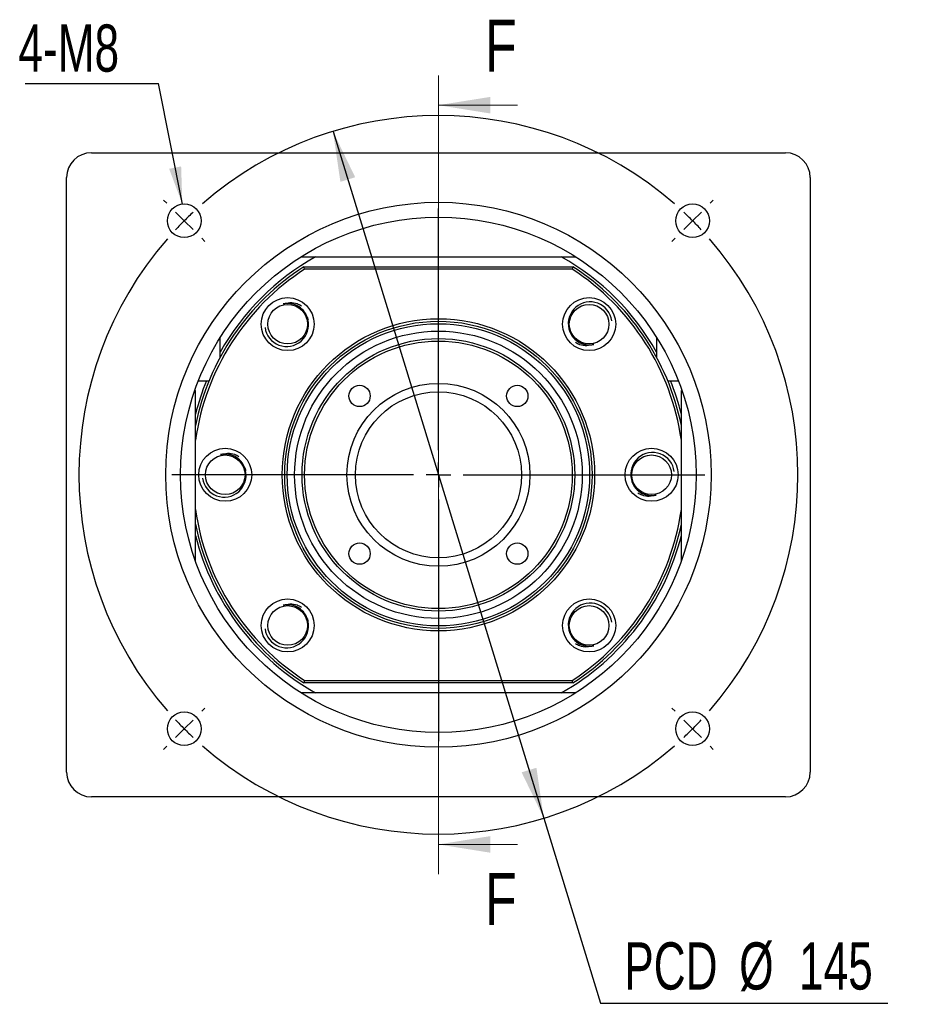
# Paper-space layout 'MBCS35-G' of a CAD drawing. Header units: millimetres. Extents: x 29 to 286, y 6 to 200.
# Tile 1 of 6: x 29 to 88, y 17 to 83. Entities that reach past the tile are written whole.
import ezdxf

# ---------------------------------------------------------------- set-up
doc = ezdxf.new("R2010")
doc.units = ezdxf.units.MM
doc.layers.add('圖層0', color=7, linetype='Continuous')
doc.styles.add('SLDTEXTSTYLE0', font='TXT', dxfattribs={"width": 0.7})
doc.styles.add('SLDTEXTSTYLE2', font='TXT', dxfattribs={"width": 0.75})
doc.dimstyles.new('SLDDIMSTYLE1', dxfattribs={"dimtxt": 3.389974, "dimasz": 2.5, "dimexe": 0, "dimexo": 0.0625, "dimgap": 0.847493, "dimtad": 0, "dimtih": 1, "dimtoh": 1, "dimlfac": 3, "dimrnd": 1e-09, "dimzin": 12, "dimdsep": 46, "dimtxsty": 'SLDTEXTSTYLE0', "dimsah": 1, "dimcen": 0, "dimadec": 0, "dimazin": 3, "dimtfac": 1, "dimtmove": 0, "dimatfit": 3, "dimfxl": 0, "dimfrac": 2, "dimtolj": 1, "dimtzin": 12, "dimarcsym": 0})
doc.dimstyles.new('SLDDIMSTYLE2', dxfattribs={"dimtxt": 0.18, "dimasz": 2.5, "dimexe": 0, "dimexo": 0.0625, "dimgap": 0, "dimtad": 0, "dimtih": 1, "dimtoh": 1, "dimdec": 0, "dimrnd": 1e-09, "dimzin": 0, "dimdsep": 46, "dimtxsty": 'Standard', "dimsah": 1, "dimcen": 0.09, "dimadec": 0, "dimazin": 0, "dimtfac": 2.5, "dimtdec": 0, "dimtofl": 0, "dimtmove": 0, "dimatfit": 3, "dimfxl": 0, "dimfrac": 2, "dimtolj": 1, "dimtzin": 0, "dimarcsym": 0})

# ---------------------------------------------------------------- blocks, each defined once
blk = doc.blocks.new('_D_20')
at = {"layer": '圖層0', "color": 7}
for p, q in [((49.778, 75.92), (63.951, 29.711)), ((63.951, 29.711), (67.768, 17.266)), ((67.768, 17.266), (87.071, 17.266))]:
    blk.add_line(p, q, dxfattribs=at)
for points in [[(49.778, 75.92), (50.273, 72.526), (51.27, 72.832)], [(63.951, 29.711), (63.455, 33.105), (62.458, 32.799)]]:
    blk.add_solid(points, dxfattribs=at)
at = {"layer": '圖層0', "color": 7, "char_height": 3.175, "attachment_point": 1, "style": 'SLDTEXTSTYLE0'}
for s, insert in [('PCD', (69.356, 21.359)), ('%%c', (77.087, 21.359)), ('145', (81.109, 21.359))]:
    blk.add_mtext(s, dxfattribs=dict(at, insert=insert))
blk = doc.blocks.new('SW_NOTE_4')
at = {"layer": '圖層0', "color": 0}
blk.add_line((-8.965, 0), (0, 0), dxfattribs=at)
at = {"layer": '圖層0', "color": 0, "insert": (-9.419, 3.969), "char_height": 3.175, "attachment_point": 1, "style": 'SLDTEXTSTYLE0'}
blk.add_mtext('4-M8', dxfattribs=at)
blk = doc.blocks.new('SW_CENTERMARKSYMBOL_9')
at = {"layer": '圖層0', "color": 0}
for p, q in [((0, 1.667), (0, 17.922)), ((0, 0), (0, 0.833)), ((-1.667, 0), (-17.922, 0)), ((0, 0), (-0.833, 0)), ((0, 0), (0, -0.833)), ((0, 0), (0.833, 0)), ((1.667, 0), (17.922, 0)), ((0, -1.667), (0, -17.922))]:
    blk.add_line(p, q, dxfattribs=at)
blk = doc.blocks.new('SW_CENTERMARKSYMBOL_10')
at = {"layer": '圖層0', "color": 0}
for p, q in [((-35.355, 1.179), (-35.567, 1.391)), ((1.179, 1.179), (1.391, 1.391)), ((-17.088, -15.422), (-17.088, 0.833)), ((-34.177, 0), (-34.766, 0.589)), ((-34.177, 0), (-33.588, -0.589)), ((0, 0), (-0.589, -0.589)), ((0, 0), (0.589, 0.589)), ((-32.998, -1.179), (-32.786, -1.391)), ((-1.179, -1.179), (-1.391, -1.391)), ((-17.088, -17.088), (-17.088, -16.255)), ((-18.755, -17.088), (-35.01, -17.088)), ((-17.088, -17.088), (-17.922, -17.088)), ((-17.088, -17.088), (-17.088, -17.922)), ((-17.088, -17.088), (-16.255, -17.088)), ((-15.422, -17.088), (0.833, -17.088)), ((-17.088, -18.755), (-17.088, -35.01)), ((-32.998, -32.998), (-32.786, -32.786)), ((-1.179, -32.998), (-1.391, -32.786)), ((-34.177, -34.177), (-33.588, -33.588)), ((0, -34.177), (-0.589, -33.588)), ((-34.177, -34.177), (-34.766, -34.766)), ((0, -34.177), (0.589, -34.766)), ((-35.355, -35.355), (-35.567, -35.567)), ((1.179, -35.355), (1.391, -35.567))]:
    blk.add_line(p, q, dxfattribs=at)
for start, end in [(48.95143, 131.04857), (133.02428, 135), (45, 46.97572), (135, 136.97572), (43.02428, 45), (138.95143, 221.04857), (318.95143, 41.04857), (223.02428, 225), (315, 316.97572), (225, 226.97572), (313.02428, 315), (228.95143, 311.04857)]:
    blk.add_arc((-17.088, -17.088), 24.167, start, end, dxfattribs=at)

psp = doc.layouts.new('MBCS35-G')

# ---------------------------------------------------------------- linework, layer by layer
at = {"color": 7, "linetype": 'Continuous', "lineweight": 18}
for p, q in [((56.8643, 79.6821), (56.8643, 25.9487)), ((62.1843, 77.6821), (56.8643, 77.6821)), ((62.1843, 27.9487), (56.8643, 27.9487))]:
    psp.add_line(p, q, dxfattribs=at)
at = {"color": 7, "linetype": 'Continuous', "lineweight": 25}
for p, q in [((33.5309, 74.482), (80.1976, 74.482)), ((31.8643, 32.8154), (31.8643, 72.8154)), ((81.8643, 72.8154), (81.8643, 32.8154)), ((47.6267, 67.4821), (48.6029, 67.4821)), ((48.6029, 67.4821), (65.1256, 67.4821)), ((65.1256, 67.4821), (66.1019, 67.4821)), ((47.8211, 66.8154), (65.9074, 66.8154)), ((65.8581, 66.6487), (47.8704, 66.6487)), ((42.1976, 61.0767), (42.1976, 62.053)), ((71.5309, 62.053), (71.5309, 61.0767)), ((42.1976, 60.7316), (42.1976, 61.0767)), ((71.5309, 61.0767), (71.5309, 60.7316)), ((40.7294, 59.1487), (41.2678, 59.1487)), ((41.2678, 59.1487), (41.4478, 59.1487)), ((72.2807, 59.1487), (72.4607, 59.1487)), ((72.4607, 59.1487), (72.9991, 59.1487)), ((40.5309, 58.4821), (40.4834, 58.4821)), ((40.5309, 47.0131), (40.5309, 58.4821)), ((73.1976, 47.0131), (73.1976, 58.4821)), ((73.1976, 58.4821), (73.2451, 58.4821)), ((65.9074, 38.8154), (47.8211, 38.8154)), ((47.8704, 38.9821), (65.8581, 38.9821)), ((48.6029, 38.1487), (47.6267, 38.1487)), ((65.1256, 38.1487), (48.6029, 38.1487)), ((66.1019, 38.1487), (65.1256, 38.1487)), ((80.1976, 31.1487), (33.5309, 31.1487))]:
    psp.add_line(p, q, dxfattribs=at)
at = {"color": 7, "linetype": 'Continuous', "lineweight": 25, "flags": 128}
for points in [[(48.1206, 63.216), (48.1102, 63.2658), (48.0747, 63.3935)], [(43.9225, 53.0808), (43.9121, 53.1306), (43.8766, 53.2583)], [(48.1206, 42.9456), (48.1102, 42.9954), (48.0747, 43.1231)]]:
    psp.add_lwpolyline(points, dxfattribs=at)
at = {"color": 7, "linetype": 'Continuous', "lineweight": 25}
for centre, radius in [((56.8643, 52.8154), 18.3333), ((39.7758, 69.9038), 1.1333), ((73.9527, 69.9038), 1.1333), ((56.8643, 52.8154), 17.3333), ((46.7291, 62.9506), 1.7833), ((46.7291, 62.9506), 1.3333), ((66.9995, 62.9506), 1.7833), ((66.9995, 62.9506), 1.3333), ((56.8643, 52.8154), 10.5), ((56.8643, 52.8154), 10.3333), ((56.8643, 52.8154), 10.1667), ((56.8643, 52.8154), 9.6667), ((56.8643, 52.8154), 9.1667), ((56.8643, 52.8154), 9), ((56.8643, 52.8154), 6.15), ((51.561, 58.1187), 0.7167), ((56.8643, 52.8154), 5.5833), ((62.1676, 58.1187), 0.7167), ((42.5309, 52.8154), 1.7833), ((71.1976, 52.8154), 1.7833), ((42.5309, 52.8154), 1.3333), ((71.1976, 52.8154), 1.3333), ((51.561, 47.5121), 0.7167), ((62.1676, 47.5121), 0.7167), ((46.7291, 42.6802), 1.7833), ((66.9995, 42.6802), 1.7833), ((46.7291, 42.6802), 1.3333), ((66.9995, 42.6802), 1.3333), ((39.7758, 35.727), 1.1333), ((73.9527, 35.727), 1.1333)]:
    psp.add_circle(centre, radius, dxfattribs=at)
for centre, radius, start, end in [((33.5309, 72.8154), 1.6667, 90, 180), ((80.1976, 72.8154), 1.6667, 0, 90), ((56.8643, 52.8154), 16.8333, 119.391442, 150.608558), ((56.8643, 52.8154), 16.8333, 29.391442, 60.608558), ((56.8643, 52.8154), 16.6667, 122.85988, 168.521659), ((56.8643, 52.8154), 16.5, 123.030152, 171.849462), ((56.8643, 52.8154), 16.5, 8.150538, 56.969848), ((56.8643, 52.8154), 16.6667, 11.478341, 57.14012), ((67.0659, 62.9845), 1.4684, 7.348684, 193.486783), ((46.6626, 62.9166), 1.4684, 187.348684, 13.486783), ((56.8643, 52.8154), 16.8333, 157.899174, 166.000309), ((56.8643, 52.8154), 16.8333, 13.999691, 22.100826), ((71.264, 52.8493), 1.4684, 7.348684, 193.486802), ((42.4645, 52.7814), 1.4684, 187.348684, 13.486802), ((56.8643, 52.8154), 16.5, 188.150538, 236.969848), ((56.8643, 52.8154), 16.5, 303.030152, 351.849462), ((56.8643, 52.8154), 16.6667, 191.478341, 237.14012), ((56.8643, 52.8154), 16.6667, 302.85988, 348.521659), ((56.8643, 52.8154), 16.8333, 193.999691, 240.608558), ((56.8643, 52.8154), 16.8333, 299.391442, 346.000309), ((67.0659, 42.7142), 1.4684, 7.348684, 193.486783), ((46.6626, 42.6462), 1.4684, 187.348684, 13.486783), ((33.5309, 32.8154), 1.6667, 180, 270), ((80.1976, 32.8154), 1.6667, 270, 0)]:
    psp.add_arc(centre, radius, start, end, dxfattribs=at)
for points in [[(47.8704, 66.6487), (47.854, 66.7043), (47.8375, 66.7598), (47.8211, 66.8154)], [(65.9074, 66.8154), (65.891, 66.7598), (65.8746, 66.7043), (65.8581, 66.6487)], [(47.8704, 38.9821), (47.854, 38.9265), (47.8375, 38.8709), (47.8211, 38.8154)], [(65.9074, 38.8154), (65.891, 38.8709), (65.8746, 38.9265), (65.8581, 38.9821)]]:
    psp.add_open_spline(points, degree=3, dxfattribs=at)
for points, knots in [([(46.4205, 64.3121), (46.5741, 64.3508), (46.8836, 64.4288), (47.324, 64.3741), (47.5576, 64.2377), (47.6519, 64.1826)], [0, 0, 0, 0, 0.36985203, 0.74556942, 1, 1, 1, 1]), ([(48.0906, 63.2591), (48.05, 63.4381), (47.9741, 63.6081), (47.7626, 63.9068), (47.6269, 64.0351), (47.3172, 64.2298), (47.1421, 64.2963), (46.8746, 64.3419), (46.7835, 64.3486), (46.6005, 64.3437), (46.51, 64.3324), (46.4205, 64.3121)], [0, 0, 0, 0, 0.25, 0.25, 0.5, 0.5, 0.75, 0.75, 0.875, 0.875, 1, 1, 1, 1]), ([(65.6379, 62.6421), (65.6785, 62.4631), (65.7544, 62.2931), (65.966, 61.9944), (66.1016, 61.866), (66.4113, 61.6713), (66.5864, 61.6048), (66.8539, 61.5592), (66.945, 61.5526), (67.128, 61.5575), (67.2185, 61.5688), (67.308, 61.5891)], [0, 0, 0, 0, 0.25, 0.25, 0.5, 0.5, 0.75, 0.75, 0.875, 0.875, 1, 1, 1, 1]), ([(67.308, 61.5891), (67.1544, 61.5504), (66.8449, 61.4723), (66.4045, 61.527), (66.171, 61.6635), (66.0766, 61.7185)], [0, 0, 0, 0, 0.3698521, 0.7455695, 1, 1, 1, 1]), ([(42.2224, 54.1769), (42.3759, 54.2156), (42.6855, 54.2936), (43.1258, 54.2389), (43.3594, 54.1025), (43.4537, 54.0474)], [0, 0, 0, 0, 0.369852, 0.74557, 1, 1, 1, 1]), ([(43.8924, 53.1239), (43.8519, 53.3029), (43.7759, 53.4729), (43.5644, 53.7716), (43.4288, 53.8999), (43.119, 54.0946), (42.944, 54.1611), (42.6765, 54.2067), (42.5854, 54.2134), (42.4024, 54.2085), (42.3119, 54.1972), (42.2224, 54.1769)], [0, 0, 0, 0, 0.25, 0.25, 0.5, 0.5, 0.75, 0.75, 0.875, 0.875, 1, 1, 1, 1]), ([(69.8361, 52.5069), (69.8766, 52.3279), (69.9526, 52.1579), (70.1641, 51.8592), (70.2997, 51.7308), (70.6095, 51.5361), (70.7845, 51.4696), (71.052, 51.424), (71.1432, 51.4174), (71.3261, 51.4223), (71.4166, 51.4336), (71.5061, 51.4539)], [0, 0, 0, 0, 0.25, 0.25, 0.5, 0.5, 0.75, 0.75, 0.875, 0.875, 1, 1, 1, 1]), ([(71.5061, 51.4539), (71.3526, 51.4152), (71.0431, 51.3371), (70.6027, 51.3918), (70.3691, 51.5283), (70.2748, 51.5833)], [0, 0, 0, 0, 0.369852, 0.74557, 1, 1, 1, 1]), ([(46.4205, 44.0417), (46.5741, 44.0804), (46.8836, 44.1584), (47.324, 44.1037), (47.5576, 43.9673), (47.6519, 43.9122)], [0, 0, 0, 0, 0.3698521, 0.7455695, 1, 1, 1, 1]), ([(48.0906, 42.9887), (48.05, 43.1677), (47.9741, 43.3377), (47.7626, 43.6364), (47.6269, 43.7647), (47.3172, 43.9594), (47.1421, 44.0259), (46.8746, 44.0716), (46.7835, 44.0782), (46.6005, 44.0733), (46.51, 44.062), (46.4205, 44.0417)], [0, 0, 0, 0, 0.25, 0.25, 0.5, 0.5, 0.75, 0.75, 0.875, 0.875, 1, 1, 1, 1]), ([(65.6379, 42.3717), (65.6785, 42.1927), (65.7544, 42.0227), (65.966, 41.724), (66.1016, 41.5956), (66.4113, 41.4009), (66.5864, 41.3345), (66.8539, 41.2888), (66.945, 41.2822), (67.128, 41.2871), (67.2185, 41.2984), (67.308, 41.3187)], [0, 0, 0, 0, 0.25, 0.25, 0.5, 0.5, 0.75, 0.75, 0.875, 0.875, 1, 1, 1, 1]), ([(67.308, 41.3187), (67.1544, 41.28), (66.8449, 41.2019), (66.4045, 41.2566), (66.171, 41.3931), (66.0766, 41.4481)], [0, 0, 0, 0, 0.36985203, 0.74556942, 1, 1, 1, 1])]:
    psp.add_open_spline(points, degree=3, knots=knots, dxfattribs=at)
at = {"color": 7, "linetype": 'Continuous', "lineweight": 18}
for points in [[(56.8643, 77.6821), (60.3643, 77.1221), (60.3643, 78.2421)], [(56.8643, 27.9487), (60.3643, 27.3887), (60.3643, 28.5087)]]:
    psp.add_solid(points, dxfattribs=at)

# ---------------------------------------------------------------- block references
at = {"layer": '圖層0', "color": 7}
for name, p in [('SW_NOTE_4', (38.0455, 79.1426)), ('SW_CENTERMARKSYMBOL_10', (73.9527, 69.9038)), ('SW_CENTERMARKSYMBOL_9', (56.8643, 52.8154))]:
    psp.add_blockref(name, p, dxfattribs=at)

# ---------------------------------------------------------------- texts
at = {"color": 7, "linetype": 'Continuous', "char_height": 3.5, "attachment_point": 1, "style": 'SLDTEXTSTYLE2'}
for insert in [(59.993, 83.4342), (59.993, 26.0332)]:
    psp.add_mtext('F', dxfattribs=dict(at, insert=insert))

# ---------------------------------------------------------------- dimensions: what is measured, and where the dimension line sits
at = {"layer": '圖層0', "color": 7}
dim = psp.add_diameter_dim_2p(p1=(63.951, 29.7111), p2=(49.7775, 75.9196), text='PCD<>', dimstyle='SLDDIMSTYLE1', dxfattribs=at)
dim.commit()
dim.dimension.update_dxf_attribs({"geometry": '_D_20', "text_midpoint": (78.2134, 19.8031), "dimtype": 163})

# ---------------------------------------------------------------- leaders
psp.add_leader([(39.6485, 71.0299), (38.0455, 79.1426)], dimstyle='SLDDIMSTYLE2', dxfattribs=at)

doc.saveas('drawing.dxf')
